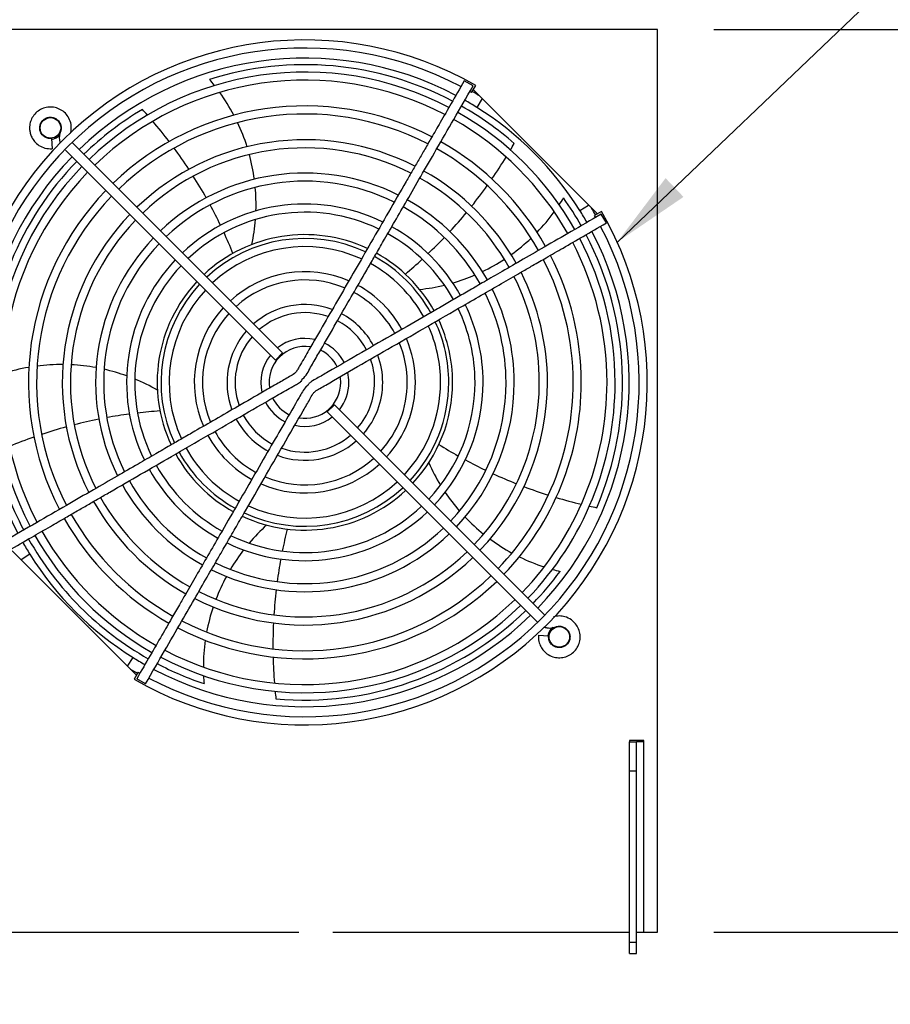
# Model space of a CAD drawing. Header units: inches. Extents: x -1 to 102, y 3 to 82.
# Tile 15 of 19: x 74.27 to 81.99, y 56.74 to 65.47. Entities that reach past the tile are written whole.
import ezdxf

# ---------------------------------------------------------------- set-up
doc = ezdxf.new("R2010")
doc.units = ezdxf.units.IN
doc.header["$LTSCALE"] = 12
doc.header["$MEASUREMENT"] = 0
doc.header["$PDSIZE"] = -1
doc.linetypes.add('SLD-Solid', pattern=[0])
for name, color, linetype, lineweight in [('DIMENSIONS', 140, 'SLD-Solid', 25), ('DIMENSIONS @ 1', 140, 'SLD-Solid', 25), ('TEXT @ 1', 140, 'SLD-Solid', 25)]:
    doc.layers.add(name, color=color, linetype=linetype, lineweight=lineweight)
doc.styles.add('ROMANS', font='romans.shx')
doc.dimstyles.new('FSTD1', dxfattribs={"dimtxt": 0.65, "dimasz": 0.7, "dimexe": 0.5, "dimexo": 0.5, "dimgap": 0.25, "dimtad": 1, "dimzin": 1, "dimdsep": 46, "dimtxsty": 'ROMANS', "dimcen": 0.5, "dimadec": 0, "dimazin": 0, "dimtfac": 1, "dimtmove": 0, "dimatfit": 3, "dimfxl": 0, "dimtolj": 1, "dimarcsym": 0})

# ---------------------------------------------------------------- blocks, each defined once
blk = doc.blocks.new('*D109')
at = {"layer": 'Defpoints', "color": 0}
for p in [(79.9214, 57.3833), (85.6121, 57.3833), (82.0774, 36.1053)]:
    blk.add_point(p, dxfattribs=at)
at = {"layer": 'DIMENSIONS', "color": 0, "lineweight": -2}
for p, q in [((80.4214, 57.3833), (86.1121, 57.3833)), ((85.6121, 36.8053), (85.6121, 56.6833)), ((82.5774, 36.1053), (86.1121, 36.1053))]:
    blk.add_line(p, q, dxfattribs=at)
at = {"layer": 'DIMENSIONS', "color": 0}
for points in [[(85.4954, 56.6833), (85.7287, 56.6833), (85.6121, 57.3833)], [(85.4954, 36.8053), (85.7287, 36.8053), (85.6121, 36.1053)]]:
    blk.add_solid(points, dxfattribs=at)
at = {"layer": 'DIMENSIONS', "color": 0, "char_height": 0.65, "attachment_point": 5, "rotation": 90, "style": 'ROMANS'}
for s, insert in [('\\A1;[540.5]', (86.3573, 46.7443)), ('\\A1;21.28', (85.0371, 46.7443))]:
    blk.add_mtext(s, dxfattribs=dict(at, insert=insert))
blk = doc.blocks.new('*D92')
at = {"layer": 'Defpoints', "color": 0}
for p in [(79.9214, 65.3833), (82.0774, 36.1053), (87.5278, 36.1053)]:
    blk.add_point(p, dxfattribs=at)
at = {"layer": 'DIMENSIONS', "color": 0, "lineweight": -2}
for p, q in [((80.4214, 65.3833), (88.0278, 65.3833)), ((87.5278, 64.6833), (87.5278, 36.8053)), ((82.5774, 36.1053), (88.0278, 36.1053))]:
    blk.add_line(p, q, dxfattribs=at)
at = {"layer": 'DIMENSIONS', "color": 0}
for points in [[(87.4111, 64.6833), (87.6445, 64.6833), (87.5278, 65.3833)], [(87.4111, 36.8053), (87.6445, 36.8053), (87.5278, 36.1053)]]:
    blk.add_solid(points, dxfattribs=at)
at = {"layer": 'DIMENSIONS', "color": 0, "char_height": 0.65, "attachment_point": 5, "rotation": 90, "style": 'ROMANS'}
for s, insert in [('\\A1;[743.7]', (88.2731, 50.7443)), ('\\A1;29.28', (86.9528, 50.7443))]:
    blk.add_mtext(s, dxfattribs=dict(at, insert=insert))
blk = doc.blocks.new('*D94')
at = {"layer": 'Defpoints', "color": 0}
for p in [(79.9214, 71.627), (82.0774, 68.1053), (79.9214, 65.3833)]:
    blk.add_point(p, dxfattribs=at)
at = {"layer": 'DIMENSIONS', "color": 0, "lineweight": -2}
for p, q in [((79.9214, 65.8833), (79.9214, 72.127)), ((82.0774, 68.6053), (82.0774, 72.127)), ((79.9214, 71.627), (75.9666, 71.627)), ((81.3774, 71.627), (80.6214, 71.627))]:
    blk.add_line(p, q, dxfattribs=at)
at = {"layer": 'DIMENSIONS', "color": 0}
for points in [[(80.6214, 71.7436), (80.6214, 71.5103), (79.9214, 71.627)], [(81.3774, 71.7436), (81.3774, 71.5103), (82.0774, 71.627)]]:
    blk.add_solid(points, dxfattribs=at)
at = {"layer": 'DIMENSIONS', "color": 0, "char_height": 0.65, "attachment_point": 5, "style": 'ROMANS'}
for s, insert in [('\\A1;2.16', (77.594, 72.202)), ('\\A1;[54.8]', (77.594, 70.8817))]:
    blk.add_mtext(s, dxfattribs=dict(at, insert=insert))
blk = doc.blocks.new('*D96')
at = {"layer": 'Defpoints', "color": 0}
for p in [(71.2774, 76.5633), (82.0774, 68.1053), (71.2774, 65.3833)]:
    blk.add_point(p, dxfattribs=at)
at = {"layer": 'DIMENSIONS', "color": 0, "lineweight": -2}
for p, q in [((71.2774, 65.8833), (71.2774, 77.0633)), ((82.0774, 68.6053), (82.0774, 77.0633)), ((81.3774, 76.5633), (71.9774, 76.5633))]:
    blk.add_line(p, q, dxfattribs=at)
at = {"layer": 'DIMENSIONS', "color": 0}
for points in [[(71.9774, 76.68), (71.9774, 76.4467), (71.2774, 76.5633)], [(81.3774, 76.68), (81.3774, 76.4467), (82.0774, 76.5633)]]:
    blk.add_solid(points, dxfattribs=at)
at = {"layer": 'DIMENSIONS', "color": 0, "char_height": 0.65, "attachment_point": 5, "style": 'ROMANS'}
for s, insert in [('\\A1;10.80', (76.6774, 77.1383)), ('\\A1;[274.3]', (76.6774, 75.8181))]:
    blk.add_mtext(s, dxfattribs=dict(at, insert=insert))

msp = doc.modelspace()

# ---------------------------------------------------------------- linework, layer by layer
for p, q in [((79.9214, 65.3833), (71.2774, 65.3833)), ((79.9214, 57.3833), (79.9214, 65.3833)), ((78.287, 64.8824), (78.2091, 64.9274)), ((78.2744, 64.8234), (78.3104, 64.8857)), ((78.2894, 64.8494), (79.3905, 63.7483)), ((78.3682, 64.7706), (78.3194, 64.6926)), ((74.5497, 64.4156), (74.5576, 64.326)), ((74.674, 64.3141), (76.5348, 62.4533)), ((76.5984, 62.5169), (74.7364, 64.3789)), ((79.2337, 63.7783), (79.3117, 63.8271)), ((79.4268, 63.7693), (79.3645, 63.7333)), ((79.4685, 63.668), (79.4235, 63.7459)), ((76.5984, 62.5169), (76.5348, 62.4533)), ((76.9944, 61.9937), (77.058, 62.0573)), ((78.9207, 60.1947), (77.058, 62.0573)), ((76.9944, 61.9937), (78.8581, 60.13)), ((74.2023, 60.7623), (75.3034, 59.6612)), ((74.3591, 60.7323), (74.2811, 60.6836)), ((78.8671, 60.0165), (78.9567, 60.0086)), ((75.2247, 59.74), (75.2734, 59.818)), ((75.3184, 59.6872), (75.2824, 59.6249)), ((75.3837, 59.5832), (75.3058, 59.6282)), ((79.7999, 59.0817), (79.6749, 59.0817)), ((79.6749, 59.0817), (79.6749, 59.0717)), ((79.6749, 59.0717), (79.7369, 59.0717)), ((79.6749, 58.812), (79.6749, 59.0717)), ((79.7369, 58.812), (79.7369, 59.0717)), ((79.7679, 59.0717), (79.7369, 59.0717)), ((79.7999, 59.0717), (79.7679, 59.0717)), ((79.7999, 57.3833), (79.7999, 59.0817)), ((79.6749, 57.2959), (79.6749, 58.812)), ((79.6749, 58.812), (79.7369, 58.812)), ((79.7369, 57.2959), (79.7369, 58.812)), ((72.6766, 57.3833), (76.7435, 57.3833)), ((77.0453, 57.3833), (79.6749, 57.3833)), ((79.7369, 57.3834), (79.7679, 57.3834)), ((79.7369, 57.3833), (79.9214, 57.3833)), ((79.7679, 57.3834), (79.7999, 57.3834)), ((79.6749, 57.1959), (79.6749, 57.2959)), ((79.6749, 57.2959), (79.7369, 57.2959)), ((79.7369, 57.1959), (79.7369, 57.2959)), ((79.6749, 57.1959), (79.7369, 57.1959))]:
    msp.add_line(p, q)
for centre in [(74.5415, 64.5102), (79.0514, 60.0004)]:
    msp.add_circle(centre, 0.091)
for centre, radius, start, end in [((76.7964, 62.2553), 3.035, 60.07655, 209.92298), ((76.7964, 62.2553), 2.963, 62.18122, 207.81651), ((76.7964, 62.2553), 2.874, 62.24916, 134.10073), ((76.7964, 62.2553), 2.75, 62.35281, 134.06298), ((76.7964, 62.2553), 2.815, 62.29378, 107.48373), ((76.7964, 62.2553), 2.678, 62.4161, 134.03416), ((74.664, 63.8292), 1.7, 38.44046, 40.80895), ((76.7964, 62.2553), 2.963, 60.07988, 60.43551), ((76.7964, 62.2553), 2.974, 58.6513, 60.07877), ((74.664, 63.8292), 1.7, 27.84073, 35.84961), ((76.7964, 62.2553), 2.874, 58, 60.45304), ((76.7964, 62.2553), 2.815, 120.77131, 134.08085), ((76.7964, 62.2553), 2.45, 62.64148, 133.94675), ((72.2176, 61.8084), 4.25, 41.50343, 42.39655), ((76.7964, 62.2553), 2.815, 48.77131, 60.46068), ((76.7964, 62.2553), 2.874, 32, 58), ((76.7964, 62.2553), 2.378, 62.72001, 133.91274), ((72.2176, 61.8084), 4.25, 37.40207, 40.51576), ((76.7964, 62.2553), 2.678, 29.51394, 60.48416), ((76.7964, 62.2553), 2.75, 29.52647, 60.47295), ((74.664, 63.8292), 1.7, 17.6071, 25.36061), ((74.5415, 64.5102), 0.1015, 274.99991, 326.56378), ((76.7964, 62.2553), 2.15, 63.00937, 133.7959), ((76.7964, 62.2553), 2.078, 63.10697, 133.7594), ((72.2176, 61.8084), 4.25, 33.33165, 36.42274), ((76.7964, 62.2553), 2.378, 29.45539, 60.54817), ((76.7964, 62.2553), 2.45, 29.4717, 60.5286), ((74.9564, 66.4719), 4.25, 329.50343, 330.39655), ((76.7964, 62.2553), 2.874, 135.89651, 207.74911), ((74.664, 63.8292), 1.7, 7.64975, 15.17766), ((74.9564, 66.4719), 4.25, 325.40207, 328.51575), ((76.7964, 62.2553), 2.815, 135.91673, 179.48373), ((76.7964, 62.2553), 2.75, 135.94092, 207.65303), ((76.7964, 62.2553), 2.15, 29.39896, 60.60092), ((76.7964, 62.2553), 2.678, 135.9651, 207.58374), ((76.7964, 62.2553), 1.855, 63.48449, 133.60456), ((72.2176, 61.8084), 4.25, 29.34842, 32.35817), ((76.7964, 62.2553), 2.078, 29.37541, 60.623), ((76.7964, 62.2553), 2.45, 136.05313, 207.35861), ((76.7964, 62.2553), 1.783, 63.63425, 133.55431), ((74.664, 63.8292), 1.7, 358.16366, 5.20091), ((74.9564, 66.4719), 4.25, 321.33165, 324.42273), ((76.7964, 62.2553), 2.378, 136.08351, 207.27855), ((76.7964, 62.2553), 1.855, 29.30284, 60.69671), ((77.6343, 64.7697), 1.7, 326.44045, 328.80895), ((76.7964, 62.2553), 2.815, 29.54101, 35.48373), ((76.7964, 62.2553), 1.58, 64.08786, 133.36903), ((72.2176, 61.8084), 4.25, 25.64014, 28.37766), ((76.7964, 62.2553), 1.783, 29.26839, 60.73006), ((76.7964, 62.2553), 2.974, 29.91985, 31.3487), ((76.7964, 62.2553), 2.15, 136.19841, 206.99132), ((76.7964, 62.2553), 2.078, 136.24345, 206.88685), ((76.7964, 62.2553), 3.035, 240.07754, 29.92288), ((76.7964, 62.2553), 1.508, 64.28543, 133.28105), ((74.664, 63.8292), 1.7, 348.06318, 355.589), ((74.9564, 66.4719), 4.25, 317.34841, 320.35816), ((77.6343, 64.7697), 1.7, 315.84072, 323.8496), ((76.7964, 62.2553), 2.874, 29.54878, 32), ((76.7964, 62.2553), 2.963, 29.56131, 29.9216), ((76.7964, 62.2553), 2.963, 242.17903, 27.8199), ((76.7964, 62.2553), 1.58, 29.18084, 60.82017), ((76.7964, 62.2553), 1.855, 136.39584, 206.51685), ((76.7964, 62.2553), 1.3092, 64.93928, 133.03028), ((76.7964, 62.2553), 1.275, 65.07306, 132.97877), ((72.2176, 61.8084), 4.25, 21.9762, 24.668), ((76.7964, 62.2553), 1.508, 29.14098, 60.86149), ((74.9564, 66.4719), 4.25, 313.64014, 316.37766), ((77.6343, 64.7697), 1.7, 305.60709, 313.3606), ((76.7964, 62.2553), 2.874, 315.89651, 27.74912), ((76.7964, 62.2553), 2.75, 0, 27.64925), ((76.7964, 62.2553), 2.815, 336.77131, 27.70503), ((76.7964, 62.2553), 1.783, 136.45315, 206.37629), ((76.7964, 62.2553), 1.203, 65.38667, 132.84193), ((76.7964, 62.2553), 2.678, 0, 27.58386), ((76.7964, 62.2553), 1.275, 28.97428, 61.02162), ((76.7964, 62.2553), 1.3092, 29.01361, 60.99425), ((74.9564, 66.4719), 4.25, 309.9762, 312.668), ((77.6343, 64.7697), 1.7, 295.64974, 303.17765), ((76.7964, 62.2553), 2.378, 0, 27.28511), ((76.7964, 62.2553), 2.45, 0, 27.3587), ((76.7964, 62.2553), 1.58, 136.6399, 205.89758), ((76.7964, 62.2553), 1.508, 136.71773, 205.71595), ((76.7964, 62.2553), 1.203, 28.91989, 61.08716), ((76.7964, 62.2553), 0.98, 66.61887, 132.36947), ((77.6343, 64.7697), 1.7, 286.16365, 293.2009), ((76.7964, 62.2553), 2.078, 0, 26.8835), ((76.7964, 62.2553), 2.15, 0, 26.99486), ((76.7964, 62.2553), 1.3092, 136.97522, 205.05937), ((76.7964, 62.2553), 1.275, 137.03219, 204.9093), ((76.7964, 62.2553), 0.908, 67.1513, 132.13644), ((76.7964, 62.2553), 0.98, 28.66308, 61.33658), ((77.6343, 64.7697), 1.7, 276.06318, 283.58899), ((76.7964, 62.2553), 1.855, 0, 26.51832), ((76.7964, 62.2553), 1.203, 137.15441, 204.62045), ((76.7964, 62.2553), 0.908, 28.55598, 61.44406), ((76.7964, 62.2553), 1.783, 0, 26.37111), ((76.7964, 62.2553), 0.98, 137.64785, 203.36734), ((76.7964, 62.2553), 0.69, 69.45268, 131.22987), ((76.7964, 62.2553), 1.508, 0, 25.717), ((76.7964, 62.2553), 1.58, 0, 25.91197), ((76.7964, 62.2553), 0.908, 137.86345, 202.84901), ((76.7964, 62.2553), 0.618, 70.54416, 130.81055), ((76.7964, 62.2553), 0.69, 28.12457, 61.90037), ((76.7964, 62.2553), 0.618, 27.89801, 62.11185), ((76.7964, 62.2553), 1.203, 0, 24.62653), ((76.7964, 62.2553), 1.275, 0, 24.9169), ((76.7964, 62.2553), 1.3092, 0, 25.04434), ((76.7964, 62.2553), 0.69, 138.77869, 200.52466), ((76.7964, 62.2553), 0.618, 139.21512, 199.42221), ((76.7964, 62.2553), 0.39, 76.99891, 128.33772), ((76.7964, 62.2553), 0.318, 81.14443, 188.94114), ((76.7964, 62.2553), 0.39, 26.6456, 63.31567), ((76.7964, 62.2553), 0.908, 0, 22.84932), ((76.7964, 62.2553), 0.98, 0, 23.37281), ((76.7964, 62.2553), 0.39, 141.63038, 192.95388), ((76.7964, 62.2553), 0.318, 25.8343, 64.12405), ((76.7964, 62.2553), 0.69, 0, 20.53239), ((74.6406, 60.7136), 1.7, 99.84073, 107.8496), ((74.6406, 60.7136), 1.7, 89.6071, 97.36061), ((74.6406, 60.7136), 1.7, 79.64975, 87.17766), ((76.7964, 62.2553), 0.618, 0, 19.42143), ((74.6406, 60.7136), 1.7, 70.16365, 77.20091), ((76.7964, 62.2553), 0.318, 0, 9.18356), ((76.7964, 62.2553), 0.39, 0, 12.97233), ((74.6406, 60.7136), 1.7, 60.06318, 67.589), ((76.7964, 62.2553), 0.318, 260.90915, 0), ((76.7964, 62.2553), 0.0361, 104.7063, 165.29419), ((76.7964, 62.2553), 0.0361, 284.70571, 345.2931), ((76.7964, 62.2553), 0.39, 321.68701, 0), ((76.7964, 62.2553), 0.618, 319.17487, 0), ((76.7964, 62.2553), 0.69, 318.76503, 0), ((76.7964, 62.2553), 0.908, 317.86334, 0), ((76.7964, 62.2553), 0.98, 317.63699, 0), ((76.7964, 62.2553), 1.203, 317.14503, 0), ((76.7964, 62.2553), 1.275, 317.02935, 0), ((76.7964, 62.2553), 1.3092, 316.98074, 0), ((76.7964, 62.2553), 1.508, 316.71585, 0), ((76.7964, 62.2553), 1.58, 316.63078, 0), ((76.7964, 62.2553), 1.783, 316.44653, 0), ((76.7964, 62.2553), 1.855, 316.39616, 0), ((76.7964, 62.2553), 2.078, 316.24601, 0), ((76.7964, 62.2553), 2.15, 316.20285, 0), ((76.7964, 62.2553), 2.378, 316.08767, 0), ((76.7964, 62.2553), 2.45, 316.05302, 0), ((76.7964, 62.2553), 2.678, 315.96398, 0), ((76.7964, 62.2553), 2.75, 315.93758, 0), ((76.7964, 62.2553), 0.39, 206.67694, 243.37169), ((76.7964, 62.2553), 0.318, 205.93274, 244.18392), ((75.8065, 57.7625), 4.25, 97.64014, 100.37766), ((75.8065, 57.7625), 4.25, 93.9762, 96.668), ((76.7964, 62.2553), 0.618, 207.88231, 242.09688), ((76.7964, 62.2553), 0.39, 256.91144, 308.29439), ((75.8065, 57.7625), 4.25, 105.33165, 108.42274), ((75.8065, 57.7625), 4.25, 101.34842, 104.35817), ((76.7964, 62.2553), 0.69, 208.1264, 241.90359), ((76.7964, 62.2553), 0.98, 208.68147, 241.3177), ((76.7964, 62.2553), 0.908, 208.55596, 241.44407), ((76.7964, 62.2553), 0.618, 250.59347, 310.79548), ((75.8065, 57.7625), 4.25, 109.40207, 112.51576), ((76.7964, 62.2553), 0.69, 249.41687, 311.26176), ((80.238, 65.3082), 4.25, 237.9762, 240.668), ((76.7964, 62.2553), 2.815, 192.77131, 207.70722), ((76.7964, 62.2553), 1.3092, 209.01129, 240.99847), ((76.7964, 62.2553), 1.275, 208.98696, 241.02129), ((76.7964, 62.2553), 1.203, 208.91571, 241.08723), ((76.7964, 62.2553), 1.508, 209.13978, 240.86276), ((76.7964, 62.2553), 0.98, 246.63917, 312.34847), ((76.7964, 62.2553), 0.908, 247.1516, 312.13633), ((79.4467, 62.2354), 1.7, 204.06318, 211.58899), ((80.238, 65.3082), 4.25, 241.64013, 244.37766), ((76.7964, 62.2553), 1.58, 209.17421, 240.82456), ((80.238, 65.3082), 4.25, 245.34841, 248.35816), ((76.7964, 62.2553), 1.855, 209.30308, 240.69655), ((76.7964, 62.2553), 1.783, 209.2748, 240.72983), ((76.7964, 62.2553), 1.203, 245.39336, 312.8425), ((76.7964, 62.2553), 1.3092, 244.94828, 313.03121), ((76.7964, 62.2553), 1.275, 245.09153, 312.96428), ((79.4467, 62.2354), 1.7, 214.16364, 221.20089), ((80.238, 65.3082), 4.25, 249.33165, 252.42273), ((76.7964, 62.2553), 2.15, 209.39357, 240.60536), ((76.7964, 62.2553), 2.078, 209.37837, 240.62589), ((80.238, 65.3082), 4.25, 253.40207, 256.51575), ((76.7964, 62.2553), 2.378, 209.45584, 240.54468), ((76.7964, 62.2553), 1.58, 244.1033, 313.36101), ((76.7964, 62.2553), 1.508, 244.28706, 313.28042), ((80.238, 65.3082), 4.25, 257.50343, 258.39655), ((76.7964, 62.2553), 2.45, 209.47155, 240.52877), ((77.5965, 59.7286), 1.7, 132.06318, 139.58899), ((79.4467, 62.2354), 1.7, 223.64974, 231.17765), ((76.7964, 62.2553), 2.75, 209.52983, 240.47243), ((76.7964, 62.2553), 2.678, 209.5147, 240.48321), ((76.7964, 62.2553), 1.855, 243.48571, 313.60504), ((76.7964, 62.2553), 1.783, 243.62555, 313.55121), ((80.7634, 59.9255), 4.25, 165.9762, 168.668), ((76.7964, 62.2553), 2.874, 209.54877, 212), ((76.7964, 62.2553), 2.815, 209.54083, 240.46134), ((79.4467, 62.2354), 1.7, 233.60709, 241.3606), ((76.7964, 62.2553), 2.874, 212, 238), ((76.7964, 62.2553), 2.078, 243.11005, 313.75999), ((77.5965, 59.7286), 1.7, 142.16364, 149.2009), ((76.7964, 62.2553), 2.15, 243.00648, 313.80157), ((80.7634, 59.9255), 4.25, 169.64013, 172.37766), ((79.4467, 62.2354), 1.7, 243.84071, 251.84959), ((76.7964, 62.2553), 2.815, 315.91558, 323.48373), ((79.4467, 62.2354), 1.7, 254.44044, 256.80895), ((76.7964, 62.2553), 2.45, 242.64156, 313.94664), ((76.7964, 62.2553), 2.378, 242.71494, 313.91224), ((77.5965, 59.7286), 1.7, 151.64974, 159.17765), ((80.7634, 59.9255), 4.25, 173.34841, 176.35816), ((76.7964, 62.2553), 2.678, 242.41562, 314.03375), ((76.7964, 62.2553), 2.75, 242.34899, 314.06108), ((77.5965, 59.7286), 1.7, 161.60709, 169.3606), ((76.7964, 62.2553), 2.815, 264.77131, 314.08079), ((76.7964, 62.2553), 2.874, 242.24915, 314.10073), ((80.7634, 59.9255), 4.25, 177.33165, 180.42273), ((79.0514, 60.0004), 0.1015, 123.88236, 174.99983), ((77.5965, 59.7286), 1.7, 171.84072, 179.84959), ((76.7964, 62.2553), 2.874, 238, 240.45303), ((80.7634, 59.9255), 4.25, 181.40207, 184.51575), ((76.7964, 62.2553), 2.974, 238.6513, 240.07876), ((76.7964, 62.2553), 2.963, 240.07881, 240.43755), ((76.7964, 62.2553), 2.815, 242.29452, 251.48373), ((77.5965, 59.7286), 1.7, 182.44044, 184.80895), ((80.7634, 59.9255), 4.25, 185.50343, 186.39655)]:
    msp.add_arc(centre, radius, start, end)
for points, knots in [([(78.2091, 64.9274), (78.1664, 64.8534), (78.1006, 64.7395), (78.002, 64.5686), (77.9248, 64.4349), (77.8613, 64.325), (77.8053, 64.228), (77.75, 64.1322), (77.6086, 63.8873), (77.3926, 63.5133), (77.1057, 63.0157), (76.897, 62.656), (76.7767, 62.4455), (76.7393, 62.3823), (76.7242, 62.3535), (76.6987, 62.3266), (76.6581, 62.3063), (76.6105, 62.2777), (76.535, 62.2346), (76.3992, 62.1559), (76.214, 62.0491), (76.009, 61.9307), (75.8444, 61.8357), (75.7105, 61.7584), (75.5952, 61.6918), (75.4647, 61.6165), (75.3081, 61.5261), (75.124, 61.4198), (74.9125, 61.2977), (74.6756, 61.1609), (74.4046, 61.0045), (74.232, 60.9048), (74.1243, 60.8426)], [0, 0, 0, 0, 0.038965, 0.071371, 0.09722, 0.116795, 0.134952, 0.153449, 0.172284, 0.276837, 0.370159, 0.460468, 0.485527, 0.491789, 0.497311, 0.501794, 0.510125, 0.519838, 0.529723, 0.553706, 0.598598, 0.637004, 0.672453, 0.693962, 0.714594, 0.739279, 0.769533, 0.805355, 0.845959, 0.891934, 0.943281, 1, 1, 1, 1]), ([(76.7842, 62.2926), (76.7933, 62.3026), (76.8143, 62.3256), (76.8389, 62.3762), (76.8717, 62.4304), (76.9041, 62.4873), (76.9719, 62.6043), (77.0683, 62.7716), (77.1906, 62.9833), (77.2887, 63.1531), (77.3676, 63.2898), (77.4342, 63.4051), (77.5093, 63.5353), (77.5996, 63.6917), (77.706, 63.8761), (77.8287, 64.0884), (77.9663, 64.3268), (78.1239, 64.5997), (78.2243, 64.7737), (78.287, 64.8824)], [0, 0, 0, 0, 0.012304, 0.033203, 0.054552, 0.076349, 0.098595, 0.190089, 0.269748, 0.343445, 0.386584, 0.427871, 0.476825, 0.537122, 0.608761, 0.69016, 0.7825, 0.88578, 1, 1, 1, 1]), ([(74.7196, 64.4598), (74.7219, 64.4681), (74.7263, 64.4903), (74.7275, 64.5325), (74.7145, 64.5834), (74.685, 64.6311), (74.6443, 64.6671), (74.5959, 64.6897), (74.5432, 64.6978), (74.4904, 64.6907), (74.4418, 64.6691), (74.4016, 64.635), (74.3733, 64.5926), (74.3577, 64.5455), (74.3551, 64.5022), (74.3615, 64.4626), (74.375, 64.4259), (74.4003, 64.3874), (74.4394, 64.3526), (74.4948, 64.327), (74.5337, 64.326), (74.5576, 64.326)], [0.0716496, 0.0716496, 0.0716496, 0.0716496, 0.0970357, 0.1390063, 0.1960916, 0.2508087, 0.3034759, 0.3556092, 0.4077253, 0.4598281, 0.5119298, 0.5640174, 0.6143914, 0.6618659, 0.7099472, 0.7419878, 0.7805667, 0.8256734, 0.8772927, 0.9354077, 1, 1, 1, 1]), ([(74.5497, 64.4156), (74.5369, 64.4157), (74.5163, 64.4163), (74.4877, 64.4302), (74.4685, 64.4478), (74.4538, 64.4704), (74.4452, 64.4987), (74.447, 64.5323), (74.4603, 64.5634), (74.4838, 64.5883), (74.5145, 64.6034), (74.5485, 64.607), (74.5816, 64.5985), (74.6095, 64.5793), (74.6284, 64.5528), (74.6366, 64.5244), (74.6371, 64.4958), (74.6264, 64.4681), (74.6185, 64.4355), (74.6202, 64.404), (74.6255, 64.3842), (74.6283, 64.3768)], [0, 0, 0, 0, 0.054074, 0.1011368, 0.1411611, 0.1741227, 0.2249242, 0.275351, 0.3269691, 0.3787244, 0.4304798, 0.4822348, 0.5339621, 0.5853742, 0.6361351, 0.6816639, 0.7203718, 0.7663674, 0.8182137, 0.8744383, 0.9110701, 0.9110701, 0.9110701, 0.9110701]), ([(79.4235, 63.7459), (79.3255, 63.6894), (79.1694, 63.5992), (78.9257, 63.4585), (78.7157, 63.3373), (78.5325, 63.2315), (78.378, 63.1423), (78.2451, 63.0656), (78.1236, 62.9954), (78.003, 62.9258), (77.8264, 62.8239), (77.5921, 62.6885), (77.2987, 62.5194), (77.085, 62.3953), (76.9518, 62.3192), (76.9035, 62.2901), (76.86, 62.2686), (76.84, 62.2513), (76.8322, 62.2446)], [0, 0, 0, 0, 0.103002, 0.195186, 0.276552, 0.347101, 0.406832, 0.455212, 0.500882, 0.547363, 0.594655, 0.705138, 0.818442, 0.933676, 0.952961, 0.971831, 0.990642, 1, 1, 1, 1]), ([(75.3837, 59.5832), (75.4459, 59.691), (75.5445, 59.8617), (75.6972, 60.1261), (75.8266, 60.3503), (75.9369, 60.5414), (76.0294, 60.7017), (76.1114, 60.8436), (76.1899, 60.9795), (76.2978, 61.1664), (76.4367, 61.4069), (76.6073, 61.7028), (76.7332, 61.9199), (76.8109, 62.0555), (76.8403, 62.1046), (76.8614, 62.1467), (76.8903, 62.182), (76.9328, 62.2031), (77.0574, 62.2775), (77.2726, 62.3995), (77.5734, 62.5741), (77.8852, 62.7538), (78.1555, 62.91), (78.3808, 63.04), (78.5556, 63.1409), (78.6997, 63.2241), (78.8244, 63.2962), (78.945, 63.3657), (79.0933, 63.4514), (79.2744, 63.5559), (79.3928, 63.6243), (79.4685, 63.668)], [0, 0, 0, 0, 0.056758, 0.106884, 0.150381, 0.187246, 0.21748, 0.243265, 0.269458, 0.296238, 0.35156, 0.408795, 0.467611, 0.477517, 0.487208, 0.496289, 0.501128, 0.50978, 0.519634, 0.574238, 0.633633, 0.69423, 0.754784, 0.790309, 0.824719, 0.856067, 0.873779, 0.897028, 0.925815, 0.960139, 1, 1, 1, 1]), ([(74.1693, 60.7647), (74.2439, 60.8077), (74.3586, 60.874), (74.5306, 60.9733), (74.665, 61.0508), (74.7753, 61.1146), (74.8731, 61.171), (74.9698, 61.2268), (75.217, 61.3696), (75.5404, 61.5562), (75.9376, 61.7857), (76.2545, 61.9682), (76.5034, 62.1133), (76.6591, 62.2011), (76.7224, 62.2396), (76.75, 62.2519), (76.7597, 62.2637), (76.7608, 62.2651)], [0, 0, 0, 0, 0.078445, 0.143556, 0.195333, 0.234495, 0.271108, 0.308409, 0.346399, 0.557051, 0.682439, 0.805969, 0.923116, 0.971766, 0.983917, 0.998368, 1, 1, 1, 1]), ([(76.8069, 62.2198), (76.7946, 62.2024), (76.7739, 62.1731), (76.7131, 62.063), (76.6148, 61.8966), (76.4787, 61.6594), (76.336, 61.4128), (76.1901, 61.1598), (76.0569, 60.9293), (75.9378, 60.723), (75.8359, 60.5464), (75.752, 60.4012), (75.6797, 60.2759), (75.61, 60.1552), (75.524, 60.0061), (75.4187, 59.8238), (75.3498, 59.7045), (75.3058, 59.6282)], [0, 0, 0, 0, 0.019411, 0.038678, 0.123887, 0.214609, 0.311946, 0.409504, 0.507076, 0.578628, 0.648113, 0.711343, 0.746569, 0.793048, 0.850779, 0.919763, 1, 1, 1, 1]), ([(78.8671, 60.0165), (78.8668, 59.996), (78.8672, 59.9628), (78.8854, 59.9143), (78.9108, 59.8778), (78.946, 59.8456), (78.9908, 59.8226), (79.0444, 59.8131), (79.0965, 59.8184), (79.1457, 59.8383), (79.1877, 59.8715), (79.2185, 59.9153), (79.2357, 59.9661), (79.2379, 60.0196), (79.2249, 60.0714), (79.1981, 60.1171), (79.1569, 60.156), (79.1067, 60.18), (79.0521, 60.1874), (79.0181, 60.1838), (79.0013, 60.1787)], [0, 0, 0, 0, 0.0554624, 0.1051672, 0.1491013, 0.1872547, 0.2461037, 0.2962137, 0.3474842, 0.3997653, 0.452187, 0.5046082, 0.5570294, 0.609451, 0.6618416, 0.7137831, 0.765145, 0.8282518, 0.8758557, 0.927939, 0.927939, 0.927939, 0.927939]), ([(78.9148, 60.0884), (78.919, 60.0868), (78.9325, 60.0821), (78.9547, 60.0783), (78.9944, 60.0786), (79.0312, 60.0976), (79.074, 60.0944), (79.1042, 60.0817), (79.129, 60.0585), (79.1444, 60.028), (79.1482, 59.9939), (79.1399, 59.9606), (79.1207, 59.9326), (79.0939, 59.9135), (79.0619, 59.904), (79.0308, 59.9059), (79.0022, 59.9174), (78.9778, 59.9371), (78.9628, 59.9623), (78.9563, 59.9879), (78.9565, 60.0008), (78.9567, 60.0086)], [0.083826, 0.083826, 0.083826, 0.083826, 0.104193, 0.1488624, 0.1885836, 0.285649, 0.3323256, 0.3830429, 0.4345011, 0.4863108, 0.5381632, 0.5900378, 0.6419122, 0.6923793, 0.7392789, 0.7940182, 0.8333276, 0.8807235, 0.9361692, 0.9670679, 1, 1, 1, 1])]:
    msp.add_open_spline(points, degree=3, knots=knots)

# ---------------------------------------------------------------- dimensions: what is measured, and where the dimension line sits
at = {"layer": 'DIMENSIONS @ 1'}
for base, p2, picture, middle in [((71.2774, 76.5633), (71.2774, 65.3833), '*D96', (76.6774, 76.5633)), ((79.9214, 71.627), (79.9214, 65.3833), '*D94', (77.594, 71.627))]:
    dim = msp.add_linear_dim(base=base, p1=(82.0774, 68.1053), p2=p2, dimstyle='FSTD1', override={"dimscale": 1, "dimpost": '\\X', "dimtix": 0, "dimtofl": 1, "dimtmove": 0, "dimatfit": 3}, dxfattribs=at)
    dim.commit()
    dim.dimension.update_dxf_attribs({"geometry": picture, "text_midpoint": middle})
for base, p1, p2, picture, middle in [((87.5278, 36.1053), (79.9214, 65.3833), (82.0774, 36.1053), '*D92', (87.5278, 50.7443)), ((85.6121, 57.3833), (82.0774, 36.1053), (79.9214, 57.3833), '*D109', (85.6121, 46.7443))]:
    dim = msp.add_linear_dim(base=base, p1=p1, p2=p2, angle=90, dimstyle='FSTD1', override={"dimscale": 1, "dimpost": '\\X', "dimtix": 0, "dimtofl": 1, "dimtmove": 0, "dimatfit": 3}, dxfattribs=at)
    dim.commit()
    dim.dimension.update_dxf_attribs({"geometry": picture, "text_midpoint": middle})

# ---------------------------------------------------------------- leaders
at = {"layer": 'TEXT @ 1'}
msp.add_leader([(79.5661, 63.4991), (83.577, 67.3233), (84.2981, 67.3233)], dimstyle='FSTD1', override={"dimscale": 1}, dxfattribs=at)

doc.saveas('drawing.dxf')
